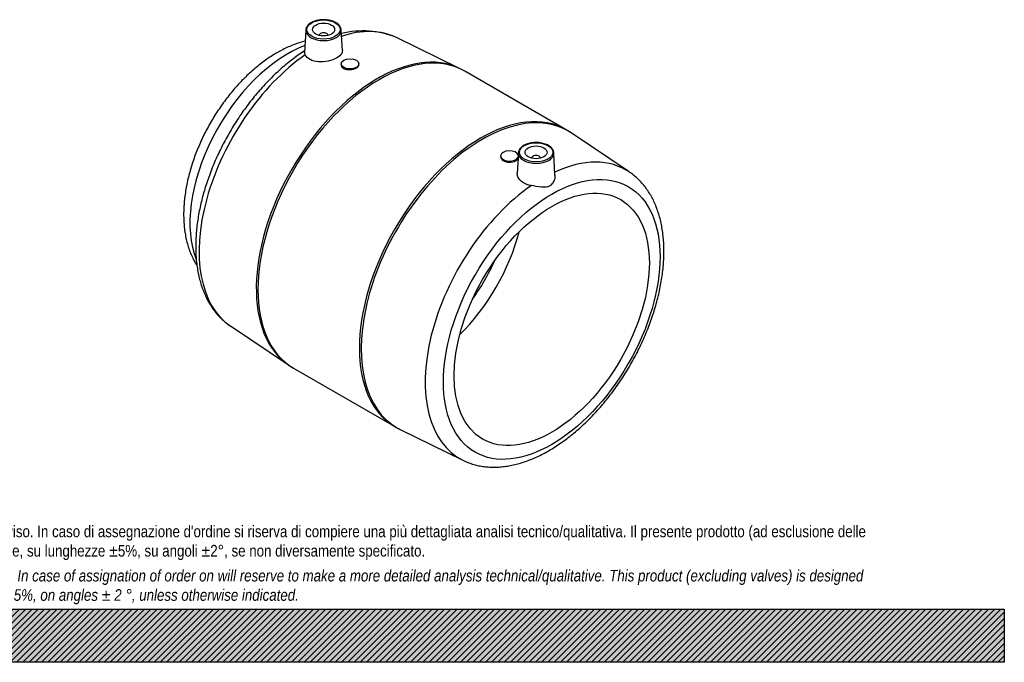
# Model space of a CAD drawing. Header units: millimetres. Extents: x 0 to 891, y 0 to 630.
# Tile 2 of 3: x 445 to 891, y 0 to 291. Entities that reach past the tile are written whole.
import ezdxf

# ---------------------------------------------------------------- set-up
doc = ezdxf.new("R2010")
doc.units = ezdxf.units.MM
doc.header["$LTSCALE"] = 3
for name, color, linetype in [('CAP125C', 7, 'Continuous'), ('Default', 7, 'Continuous'), ('MP125C', 7, 'Continuous')]:
    doc.layers.add(name, color=color, linetype=linetype)

# ---------------------------------------------------------------- blocks, each defined once
blk = doc.blocks.new('SE1')
at = {"layer": 'CAP125C', "color": 7, "linetype": 'Continuous'}
for centre, major_axis, start_param, end_param in [((566.71, 224.06), (-31.25, -54.13), 3.747973, 5.859471), ((630.35, 187.31), (-30.75, -53.26), 1.118149, 2.023444), ((630.35, 187.31), (-25.5, -44.17), 1.374438, 1.767154)]:
    blk.add_ellipse(centre, major_axis=major_axis, ratio=0.57735, start_param=start_param, end_param=end_param, dxfattribs=at)
for points, knots in [([(574.69, 280.85), (574.28, 280.75), (573.01, 280.42), (570.9, 279.76), (568.34, 278.79), (565.8, 277.66), (563.59, 276.54), (562.38, 275.85), (561.87, 275.57)], [0.6531066, 0.6531066, 0.6531066, 0.6531066, 0.6864491, 0.7546223, 0.8234354, 0.8927409, 0.9623908, 1, 1, 1, 1]), ([(561.87, 275.57), (561.37, 275.27), (560.15, 274.55), (557.97, 273.14), (555.51, 271.39), (553.07, 269.48), (550.68, 267.45), (548.33, 265.29), (546.05, 263.02), (543.83, 260.64), (541.68, 258.16), (539.6, 255.59), (537.6, 252.92), (535.68, 250.18), (533.84, 247.37), (532.1, 244.5), (530.46, 241.56), (528.92, 238.58), (527.48, 235.56), (526.15, 232.5), (524.93, 229.42), (523.83, 226.32), (522.85, 223.21), (522, 220.1), (521.27, 216.99), (520.67, 213.89), (520.21, 210.81), (519.89, 207.77), (519.7, 204.75), (519.66, 201.79), (519.77, 198.87), (520.03, 196.02), (520.44, 193.25), (521, 190.56), (521.72, 187.97), (522.58, 185.5), (523.59, 183.14), (524.63, 181.11), (525.36, 179.89), (525.68, 179.39)], [0, 0, 0, 0, 0.0130467, 0.0372031, 0.0613338, 0.0854401, 0.1095109, 0.1335402, 0.1575263, 0.1814704, 0.2053759, 0.2292473, 0.2530903, 0.2769113, 0.300717, 0.3245141, 0.34831, 0.3721108, 0.3959223, 0.4197518, 0.4436066, 0.4674937, 0.4914201, 0.5153921, 0.5394154, 0.5634946, 0.5876324, 0.6118287, 0.6360797, 0.6603766, 0.6847032, 0.7090264, 0.7333065, 0.7574957, 0.7815382, 0.8053745, 0.8289488, 0.8522153, 0.8689698, 0.8689698, 0.8689698, 0.8689698])]:
    blk.add_open_spline(points, degree=3, knots=knots, dxfattribs=at)
at = {"layer": 'MP125C', "color": 7, "linetype": 'Continuous'}
for p, q in [((574.96, 285.86), (574.42, 275.78)), ((591.49, 276.57), (590.99, 285.86)), ((580.98, 283.5), (580.98, 283.46)), ((584.98, 283.46), (584.98, 283.5)), ((644.52, 268.52), (616.06, 282.46)), ((591, 270.6), (591, 270.02)), ((599, 270.27), (599, 270.6)), ((692.75, 240.78), (646.87, 267.27)), ((721.32, 221.7), (695.01, 239.37)), ((663.12, 228.95), (663.12, 228.63)), ((671.13, 230.34), (670.63, 221.08)), ((677.14, 227.97), (677.14, 227.94)), ((681.14, 227.94), (681.14, 227.97)), ((687.7, 220.33), (687.16, 230.34)), ((540.81, 152.11), (567.11, 134.44)), ((569.37, 133.03), (615.25, 106.54)), ((617.6, 105.29), (646.06, 91.35))]:
    blk.add_line(p, q, dxfattribs=at)
for centre, radius, start, end in [((600.74, 245.21), 40.27, 67.7699, 103.9479), ((636.36, 250.39), 19.85, 58.0733, 65.8253), ((683.5, 223.41), 19.65, 54.1469, 61.9288), ((579.35, 151.56), 21.03, 234.4188, 241.6598), ((626.42, 124.66), 21.26, 238.3399, 245.5867)]:
    blk.add_arc(centre, radius, start, end, dxfattribs=at)
for centre, major_axis in [((582.98, 286.11), (-7.52, 0)), ((582.98, 286.11), (-5, 0)), ((595, 270.6), (-4, 0)), ((679.14, 230.59), (-7.52, 0)), ((679.14, 230.59), (5, 0)), ((686.21, 155.06), (-34.66, -60.04)), ((686.21, 155.06), (-31.25, -54.13))]:
    blk.add_ellipse(centre, major_axis=major_axis, ratio=0.57735, dxfattribs=at)
for centre, major_axis, start_param, end_param in [((582.98, 285.72), (8.02, 0), 3.110715, 3.164436), ((582.98, 285.72), (8.02, 0), 3.164436, 6.283185), ((582.98, 285.72), (8.02, 0), 0.017639, 0.030878), ((582.98, 285.72), (8.02, 0), 0, 0.017639), ((579.91, 216.43), (37.66, 65.22), 0.041045, 0.57289), ((582.98, 283.5), (-2, 0), 3.112863, 6.283185), ((582.98, 283.5), (-2, 0), 0, 0.02873), ((579.91, 216.43), (37.66, 65.22), 0.039294, 0.041045), ((607.33, 200.6), (38.73, 67.09), 0.039508, 3.102305), ((608.12, 200.15), (-38.75, -67.12), 3.141593, 6.283185), ((579.91, 216.43), (37.66, 65.22), 0.883388, 3.102299), ((654, 173.66), (38.75, 67.12), 0, 3.141527), ((654.79, 173.21), (-38.73, -67.09), 3.102299, 6.283185), ((654, 173.66), (38.75, 67.12), 6.28311, 6.283185), ((667.12, 228.95), (4, 0), 0.159459, 6.061971), ((679.14, 230.2), (8.02, 0), 3.110715, 3.164436), ((679.14, 230.2), (8.02, 0), 3.164436, 6.283185), ((679.14, 227.97), (2, 0), 0, 3.170323), ((679.14, 227.97), (2, 0), 6.254455, 6.283185), ((679.14, 230.2), (8.02, 0), 0.017639, 0.030878), ((679.14, 230.2), (8.02, 0), 0, 0.017639), ((682.21, 157.38), (-37.66, -65.22), 3.102094, 3.825103), ((682.21, 157.38), (-37.66, -65.22), 4.02498, 6.32177), ((654.79, 173.21), (-38.73, -67.09), 0, 0.039294)]:
    blk.add_ellipse(centre, major_axis=major_axis, ratio=0.57735, start_param=start_param, end_param=end_param, dxfattribs=at)
for points, knots in [([(590.98, 285.79), (590.99, 285.85), (591, 286.12), (590.86, 286.68), (590.55, 287.37), (590.06, 288.04), (589.41, 288.65), (588.61, 289.19), (587.68, 289.66), (586.65, 290.04), (585.53, 290.32), (584.35, 290.49), (583.15, 290.56), (581.94, 290.52), (580.76, 290.38), (579.62, 290.13), (578.56, 289.78), (577.59, 289.33), (576.74, 288.8), (576.04, 288.19), (575.49, 287.51), (575.13, 286.79), (574.95, 286.12), (574.97, 285.75), (574.98, 285.58)], [0, 0, 0, 0, 0.008959, 0.054878, 0.100851, 0.147556, 0.195212, 0.243564, 0.292228, 0.340916, 0.389531, 0.43807, 0.486562, 0.535042, 0.583549, 0.632115, 0.680786, 0.7296, 0.778574, 0.827665, 0.876601, 0.924938, 0.972236, 1, 1, 1, 1]), ([(574.46, 276.46), (574.44, 276.45), (573.56, 275.9), (571.7, 274.65), (569.07, 272.75), (566.44, 270.68), (563.85, 268.49), (561.3, 266.17), (558.8, 263.74), (556.36, 261.2), (553.97, 258.55), (551.65, 255.8), (549.39, 252.96), (547.21, 250.03), (545.1, 247.02), (543.08, 243.95), (541.15, 240.8), (539.3, 237.61), (537.56, 234.36), (535.91, 231.06), (534.37, 227.74), (532.93, 224.38), (531.61, 221.01), (530.39, 217.62), (529.3, 214.23), (528.33, 210.84), (527.48, 207.46), (526.76, 204.1), (526.16, 200.76), (525.7, 197.46), (525.37, 194.2), (525.17, 190.98), (525.11, 187.82), (525.18, 184.72), (525.4, 181.7), (525.75, 178.75), (526.25, 175.89), (526.88, 173.12), (527.65, 170.46), (528.57, 167.91), (529.61, 165.48), (530.79, 163.18), (532.09, 161.02), (533.51, 158.99), (535.05, 157.12), (536.7, 155.4), (538.44, 153.85), (539.87, 152.73), (540.64, 152.24), (540.83, 152.12)], [0.0088893, 0.0088893, 0.0088893, 0.0088893, 0.0093678, 0.031478, 0.0535767, 0.0756594, 0.0977233, 0.1197672, 0.1417911, 0.1637959, 0.1857828, 0.2077537, 0.2297107, 0.251656, 0.2735921, 0.2955215, 0.3174468, 0.3393706, 0.3612954, 0.3832231, 0.4051562, 0.4270975, 0.4490496, 0.471015, 0.4929964, 0.5149961, 0.5370164, 0.5590593, 0.5811263, 0.6032184, 0.6253357, 0.6474773, 0.6696404, 0.6918205, 0.7140103, 0.736195, 0.758359, 0.7804824, 0.8025414, 0.8245091, 0.8463572, 0.8680585, 0.8895902, 0.9109369, 0.9320937, 0.953067, 0.9738753, 0.994548, 1, 1, 1, 1]), ([(591.49, 276.57), (591.51, 276.16), (591.42, 275.74), (590.82, 274.6), (590.05, 273.89), (587.93, 272.66), (586.58, 272.16), (583.71, 271.53), (582.18, 271.4), (579.28, 271.61), (577.95, 271.95), (575.85, 273.03), (575.08, 273.78), (574.7, 274.63)], [0.3063443, 0.3063443, 0.3063443, 0.3063443, 0.375, 0.375, 0.5, 0.5, 0.625, 0.625, 0.75, 0.75, 0.875, 0.875, 1, 1, 1, 1]), ([(591, 270.02), (591, 270.02), (591, 270.01), (591, 269.42), (591.44, 268.84), (592.91, 268.09), (593.95, 267.91), (596.05, 268.02), (597.09, 268.31), (598.57, 269.16), (599, 269.72), (599, 270.28)], [0.4995428, 0.4995428, 0.4995428, 0.4995428, 0.5, 0.5, 0.625, 0.625, 0.75, 0.75, 0.875, 0.875, 1, 1, 1, 1]), ([(687.15, 230.27), (687.15, 230.32), (687.17, 230.6), (687.03, 231.15), (686.72, 231.85), (686.22, 232.52), (685.58, 233.13), (684.78, 233.67), (683.85, 234.14), (682.81, 234.51), (681.69, 234.79), (680.52, 234.97), (679.32, 235.04), (678.11, 235), (676.92, 234.85), (675.79, 234.6), (674.72, 234.26), (673.76, 233.81), (672.91, 233.28), (672.2, 232.67), (671.66, 231.99), (671.29, 231.27), (671.12, 230.6), (671.14, 230.22), (671.15, 230.06)], [0, 0, 0, 0, 0.008959, 0.054878, 0.100851, 0.147556, 0.195212, 0.243564, 0.292228, 0.340916, 0.389531, 0.43807, 0.486562, 0.535042, 0.583549, 0.632115, 0.680786, 0.7296, 0.778574, 0.827665, 0.876601, 0.924938, 0.972236, 1, 1, 1, 1]), ([(663.12, 228.63), (663.12, 228.63), (663.12, 228.63), (663.12, 227.98), (663.55, 227.31), (665.02, 226.36), (666.06, 226.08), (668.17, 226.05), (669.21, 226.3), (670.46, 227.03), (670.83, 227.41), (671.01, 227.82)], [0.4999528, 0.4999528, 0.4999528, 0.4999528, 0.5, 0.5, 0.625, 0.625, 0.75, 0.75, 0.875, 0.875, 0.961939, 0.961939, 0.961939, 0.961939]), ([(646.04, 91.38), (646.45, 91.17), (647.44, 90.68), (649.32, 89.96), (651.53, 89.28), (653.83, 88.76), (656.19, 88.41), (658.61, 88.23), (661.1, 88.21), (663.63, 88.37), (666.22, 88.7), (668.84, 89.2), (671.5, 89.87), (674.18, 90.71), (676.88, 91.72), (679.6, 92.89), (682.31, 94.23), (685.02, 95.72), (687.72, 97.36), (690.4, 99.14), (693.06, 101.07), (695.68, 103.13), (698.27, 105.32), (700.82, 107.64), (703.32, 110.07), (705.76, 112.61), (708.15, 115.26), (710.48, 118.01), (712.73, 120.85), (714.91, 123.78), (717.02, 126.79), (719.04, 129.86), (720.98, 133.01), (722.82, 136.2), (724.57, 139.45), (726.21, 142.75), (727.76, 146.07), (729.19, 149.43), (730.52, 152.8), (731.73, 156.19), (732.82, 159.58), (733.79, 162.97), (734.64, 166.35), (735.36, 169.71), (735.96, 173.05), (736.42, 176.35), (736.76, 179.61), (736.95, 182.83), (737.01, 185.99), (736.94, 189.09), (736.72, 192.11), (736.37, 195.06), (735.87, 197.92), (735.24, 200.69), (734.47, 203.35), (733.56, 205.9), (732.51, 208.33), (731.33, 210.63), (730.03, 212.79), (728.61, 214.82), (727.07, 216.69), (725.42, 218.41), (723.68, 219.96), (722.26, 221.07), (721.49, 221.56), (721.31, 221.68)], [0, 0, 0, 0, 0.008402, 0.02366, 0.038953, 0.054315, 0.069771, 0.085342, 0.101042, 0.116874, 0.132837, 0.148919, 0.165105, 0.181378, 0.197719, 0.214108, 0.23053, 0.24697, 0.263418, 0.279862, 0.296298, 0.312722, 0.329132, 0.345527, 0.361907, 0.378273, 0.394626, 0.410966, 0.427297, 0.443618, 0.459933, 0.476243, 0.49255, 0.508856, 0.525162, 0.541471, 0.557783, 0.574102, 0.590429, 0.606765, 0.623114, 0.639476, 0.655854, 0.672248, 0.68866, 0.705091, 0.721541, 0.738008, 0.754492, 0.770988, 0.787492, 0.803992, 0.820476, 0.83693, 0.853336, 0.869675, 0.885924, 0.902064, 0.918078, 0.933955, 0.94969, 0.965289, 0.980765, 0.99614, 1, 1, 1, 1]), ([(677, 215.57), (675.55, 215.78), (674.2, 216.25), (672.08, 217.61), (671.31, 218.48), (670.7, 219.97), (670.6, 220.53), (670.63, 221.08)], [0, 0, 0, 0, 0.125, 0.125, 0.25, 0.25, 0.320955, 0.320955, 0.320955, 0.320955]), ([(687.7, 220.34), (687.73, 219.71), (687.63, 219.02), (687.24, 217.75), (686.97, 217.16), (686.25, 216.12), (685.79, 215.66), (684.72, 215.04), (684.1, 214.87), (682.81, 214.75), (682.13, 214.79), (680.03, 215.02), (678.49, 215.35), (677, 215.57)], [0.1050617, 0.1050617, 0.1050617, 0.1050617, 0.25, 0.25, 0.375, 0.375, 0.5, 0.5, 0.625, 0.625, 0.75, 0.75, 1, 1, 1, 1])]:
    blk.add_open_spline(points, degree=3, knots=knots, dxfattribs=at)
blk.add_open_spline([(574.7, 274.63), (574.5, 275.09), (574.4, 275.46), (574.42, 275.78)], degree=3, dxfattribs=at)

msp = doc.modelspace()

# ---------------------------------------------------------------- hatches: boundary and pattern name
at = {"layer": 'Default', "linetype": 'Continuous'}
h = msp.add_hatch(dxfattribs=at)
h.set_pattern_fill('LINE', scale=0.62992, angle=45, style=0)
h.paths.add_polyline_path([(891, 0), (891, 24), (0, 24), (0, 0)])
msp.add_hatch(color=7, dxfattribs=at).paths.add_polyline_path([(891, 0), (891, 24), (0, 24), (0, 0)])

# ---------------------------------------------------------------- linework, layer by layer
at = {"layer": 'Default', "color": 7, "linetype": 'Continuous'}
for p, q in [((0, 24), (891, 24)), ((891, 24), (891, 0)), ((891, 0), (0, 0))]:
    msp.add_line(p, q, dxfattribs=at)

# ---------------------------------------------------------------- block references
at = {"layer": 'Default'}
msp.add_blockref('SE1', (0, 0), dxfattribs=at)

# ---------------------------------------------------------------- texts
at = {"layer": 'Default', "insert": (60, 61.807), "char_height": 5.25, "width": 771, "attachment_point": 1}
msp.add_mtext("{\\fArial Narrow|b0||i0||c0|p34;\\C7;\\H5.250000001;\\W1.;PLASTITALIA si riserva il diritto di revisionare la presente specifica, mantenendo la conformità alle prescrizioni del prodotto, senza alcun preavviso. In caso di assegnazione d'ordine si riserva di compiere una più dettagliata analisi tecnico/qualitativa. Il presente prodotto (ad esclusione delle \\P}{\\fArial Narrow|b0||i0||c0|p34;\\C7;\\H5.250000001;\\W1.;valvole) è progettato per applicazioni non previste dalla direttiva 2014/68/EU. Tolleranza su diametri e spessori come da normative se applicabile, su lunghezze ±5%, su angoli ±2°, se non diversamente specificato.\\P}{\\fArial Narrow|b0||i0||c0|p34;\\C7;\\H1.5;\\W1.;   \\P}{\\fArial Narrow|b0||i1||c0|p34;\\C7;\\H5.250000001;\\W1.;PLASTITALIA on reserves the right to revise this specification, maintaining the conformity to the requirements of the product, without any notice. In case of assignation of order on will reserve to make a more detailed analysis technical/qualitative. This product (excluding valves) is designed \\P}{\\fArial Narrow|b0||i1||c0|p34;\\C7;\\H5.250000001;\\W1.;for applications not covered by Directive 2014/68 / EU. The tolerance on diameters and thicknesses as the standards if applicable, on lengths ± 5%, on angles ± 2 °, unless otherwise indicated.\\P}", dxfattribs=at)

doc.saveas('drawing.dxf')
